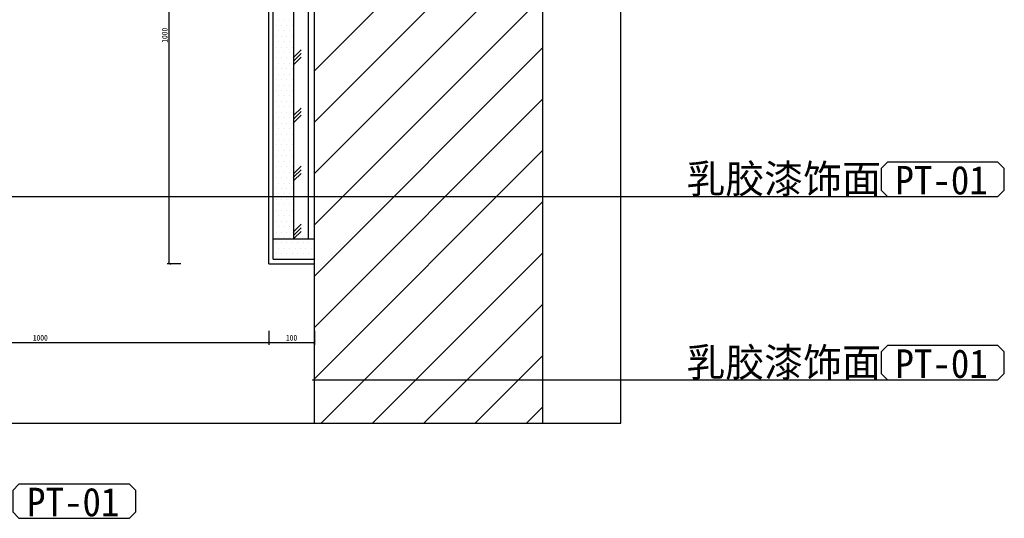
# Model space of a CAD drawing. Header units: millimetres. Extents: x 136 to 1233, y 1496 to 1946.
# Tile 5 of 6: x 802 to 1233, y 1497 to 1715. Entities that reach past the tile are written whole.
import ezdxf

# ---------------------------------------------------------------- set-up
doc = ezdxf.new("R2010")
doc.units = ezdxf.units.MM
doc.header["$LTSCALE"] = 5
doc.linetypes.add('DASH', pattern=[0.35, 0.25, -0.1])
doc.layers.get('Defpoints').update_dxf_attribs({"color": 8})
for name, color, linetype in [('A-建筑-拆墙', 251, 'Continuous'), ('E--图例', 3, 'Continuous'), ('E-尺寸标注', 9, 'Continuous'), ('E-文本', 7, 'Continuous'), ('F-文本', 61, 'Continuous'), ('Q-立面-填充', 251, 'Continuous'), ('Q-立面-墙体', 2, 'Continuous'), ('Q-立面-完成面造型线', 6, 'Continuous'), ('Q-立面-次粗线', 31, 'Continuous'), ('Q-立面-粗线', 30, 'Continuous')]:
    doc.layers.add(name, color=color, linetype=linetype)
doc.styles.add('-宋体', font='SimSun.ttf', dxfattribs={"width": 0.8})
doc.styles.add('CCD_DIM', font='SimSun.ttf', dxfattribs={"width": 0.8})
doc.styles.get("Standard").update_dxf_attribs({"font": 'SimSun.ttf'})
doc.styles.add('TXT', font='gbenor.shx', dxfattribs={"width": 0.7})
doc.dimstyles.new('1', dxfattribs={"dimscale": 0, "dimtxt": 2.5, "dimasz": 1.5, "dimexe": 1, "dimexo": 0, "dimgap": 0.3, "dimtad": 1, "dimdec": 0, "dimzin": 0, "dimdsep": 46, "dimtxsty": 'Standard', "dimblk": 'ARCHTICK', "dimcen": 0.09, "dimclrd": 8, "dimclre": 8, "dimclrt": 4, "dimadec": 0, "dimazin": 0, "dimtfac": 1, "dimtdec": 0, "dimtix": 1, "dimtofl": 0, "dimtmove": 2, "dimatfit": 3, "dimldrblk": 'DOTSMALL', "dimfxl": 5, "dimfxlon": 1, "dimtolj": 1, "dimtzin": 0, "dimarcsym": 0})
doc.dimstyles.get("Standard").update_dxf_attribs({"dimtxt": 0.18, "dimasz": 0.18, "dimexe": 0.18, "dimexo": 0.0625, "dimgap": 0.09, "dimtad": 0, "dimtih": 1, "dimtoh": 1, "dimdec": 4, "dimzin": 0, "dimdsep": 46, "dimtxsty": 'Standard', "dimcen": 0.09, "dimadec": 0, "dimazin": 0, "dimtfac": 1, "dimtdec": 4, "dimtofl": 0, "dimtmove": 0, "dimatfit": 3, "dimfxl": 1, "dimtolj": 1, "dimtzin": 0, "dimarcsym": 0})

# ---------------------------------------------------------------- blocks, each defined once
blk = doc.blocks.new('_ArchTick')
at = {"color": 0, "linetype": 'ByBlock', "const_width": 0.15}
blk.add_lwpolyline([(-0.5, -0.5), (0.5, 0.5)], dxfattribs=at)
blk = doc.blocks.new('*D11')
at = {"layer": 'Defpoints', "color": 0, "ltscale": 0.2, "transparency": 16777216}
for p in [(711.42, 1608.54), (911.42, 1608.54), (911.42, 1574.15)]:
    blk.add_point(p, dxfattribs=at)
at = {"layer": 'E-尺寸标注', "color": 44, "lineweight": -2, "ltscale": 0.2, "transparency": 16777216}
for p, q in [((711.42, 1579.15), (711.42, 1573.15)), ((911.42, 1579.15), (911.42, 1573.15)), ((711.42, 1574.15), (911.42, 1574.15))]:
    blk.add_line(p, q, dxfattribs=at)
at = {"layer": 'E-尺寸标注', "color": 44, "lineweight": -2, "ltscale": 0.2, "transparency": 16777216, "rotation": 180}
blk.add_blockref('_ArchTick', (711.42, 1574.15), dxfattribs=at)
at = {"layer": 'E-尺寸标注', "color": 44, "lineweight": -2, "ltscale": 0.2, "transparency": 16777216}
blk.add_blockref('_ArchTick', (911.42, 1574.15), dxfattribs=at)
at = {"layer": 'E-尺寸标注', "color": 50, "ltscale": 0.2, "transparency": 16777216, "insert": (811.42, 1576.15), "char_height": 2.5, "attachment_point": 5, "style": 'CCD_DIM'}
blk.add_mtext('\\A1;1000', dxfattribs=at)
blk = doc.blocks.new('HBA_Leader_Dot')
at = {"color": 0, "linetype": 'ByBlock'}
blk.add_line((-5, 0), (-10, 0), dxfattribs=at)
at = {"color": 0, "linetype": 'ByBlock', "const_width": 5}
blk.add_lwpolyline([(-2.5, 0, 1), (2.5, 0, 1)], format="xyb", close=True, dxfattribs=at)
blk = doc.blocks.new('*D12')
at = {"layer": 'Defpoints', "color": 0, "ltscale": 0.2, "transparency": 16777216}
for p in [(911.42, 1608.54), (931.42, 1608.54), (931.42, 1574.15)]:
    blk.add_point(p, dxfattribs=at)
at = {"layer": 'E-尺寸标注', "color": 44, "lineweight": -2, "ltscale": 0.2, "transparency": 16777216}
for p, q in [((911.42, 1579.15), (911.42, 1573.15)), ((931.42, 1579.15), (931.42, 1573.15)), ((911.42, 1574.15), (931.42, 1574.15))]:
    blk.add_line(p, q, dxfattribs=at)
at = {"layer": 'E-尺寸标注', "color": 44, "lineweight": -2, "ltscale": 0.2, "transparency": 16777216, "rotation": 180}
blk.add_blockref('_ArchTick', (911.42, 1574.15), dxfattribs=at)
at = {"layer": 'E-尺寸标注', "color": 44, "lineweight": -2, "ltscale": 0.2, "transparency": 16777216}
blk.add_blockref('_ArchTick', (931.42, 1574.15), dxfattribs=at)
at = {"layer": 'E-尺寸标注', "color": 50, "ltscale": 0.2, "transparency": 16777216, "insert": (921.42, 1576.15), "char_height": 2.5, "attachment_point": 5, "style": 'CCD_DIM'}
blk.add_mtext('\\A1;100', dxfattribs=at)
blk = doc.blocks.new('*D16')
at = {"layer": 'Defpoints', "color": 0, "ltscale": 0.2, "transparency": 16777216}
for p in [(867.89, 1808.54), (911.42, 1808.54), (911.42, 1608.54)]:
    blk.add_point(p, dxfattribs=at)
at = {"layer": 'E-尺寸标注', "color": 44, "lineweight": -2, "ltscale": 0.2, "transparency": 16777216}
for p, q in [((872.89, 1808.54), (866.89, 1808.54)), ((867.89, 1608.54), (867.89, 1808.54)), ((872.89, 1608.54), (866.89, 1608.54))]:
    blk.add_line(p, q, dxfattribs=at)
for p, rotation in [((867.89, 1808.54), 90), ((867.89, 1608.54), 270)]:
    blk.add_blockref('_ArchTick', p, dxfattribs=dict(at, rotation=rotation))
at = {"layer": 'E-尺寸标注', "color": 50, "ltscale": 0.2, "transparency": 16777216, "insert": (865.89, 1708.54), "char_height": 2.5, "attachment_point": 5, "rotation": 90, "style": 'CCD_DIM'}
blk.add_mtext('\\A1;1000', dxfattribs=at)
blk = doc.blocks.new('材料编号1')
at = {"layer": 'E--图例', "color": 3}
blk.add_lwpolyline([(8.715, -1.898), (8.715, -0.637), (8.346, -0.267), (1.889, -0.267), (1.52, -0.637), (1.52, -1.898), (1.889, -2.267), (8.346, -2.267)], close=True, dxfattribs=at)
at = {"layer": 'E-文本', "style": 'TXT', "width": 0.7}
blk.add_attdef('编号', (1.608, -2.296), '', height=2, dxfattribs=at)

msp = doc.modelspace()

# ---------------------------------------------------------------- hatches: boundary and pattern name
at = {"layer": 'Q-立面-填充', "ltscale": 0.2}
h = msp.add_hatch(dxfattribs=at)
h.set_pattern_fill('CORK', color=256, scale=10, angle=90, style=0)
h.set_pattern_definition([(90, (922.4174, 1619.5437), (-6.35, 4e-16), []), (225, (925.592, 1622.719), (12.7, -12.7), [8.9803, -8.9803]), (225, (925.592, 1624.306), (12.7, -12.7), [8.9803, -8.9803]), (225, (925.592, 1625.894), (12.7, -12.7), [8.9803, -8.9803])])
h.paths.add_polyline_path([(931.42, 1819.54), (922.42, 1819.54), (922.42, 1619.54), (931.42, 1619.54)])

# ---------------------------------------------------------------- linework, layer by layer
at = {"layer": 'Defpoints', "linetype": 'Continuous'}
msp.add_lwpolyline([(314.26, 1538.82), (1065.55, 1538.82), (1065.55, 1945.57), (314.26, 1945.57)], close=True, dxfattribs=at)
at = {"layer": 'Q-立面-填充', "ltscale": 0.2}
for p, q in [((931.42, 1692.94, 6.89), (1031.42, 1792.94, 6.89)), ((931.42, 1670.49, 6.89), (1031.42, 1770.49, 6.89)), ((931.42, 1648.04, 6.89), (1031.42, 1748.04, 6.89)), ((931.42, 1625.59, 6.89), (1031.42, 1725.59, 6.89)), ((931.42, 1603.14, 6.89), (1031.42, 1703.14, 6.89)), ((931.42, 1580.68, 6.89), (1031.42, 1680.68, 6.89)), ((931.42, 1558.23, 6.89), (1031.42, 1658.23, 6.89)), ((934.45, 1538.82, 6.89), (1031.42, 1635.78, 6.89)), ((956.9, 1538.82, 6.89), (1031.42, 1613.33, 6.89)), ((979.35, 1538.82, 6.89), (1031.42, 1590.88, 6.89)), ((1001.8, 1538.82, 6.89), (1031.42, 1568.43, 6.89)), ((1024.25, 1538.82, 6.89), (1031.42, 1545.98, 6.89))]:
    msp.add_line(p, q, dxfattribs=at)
at = {"layer": 'Q-立面-墙体', "ltscale": 0.2}
for p, q in [((931.42, 1538.82, 6.89), (931.42, 1945.57, 6.89)), ((1031.42, 1538.82, 6.89), (1031.42, 1945.57, 6.89))]:
    msp.add_line(p, q, dxfattribs=at)
at = {"layer": 'Q-立面-完成面造型线', "ltscale": 0.2}
for q in [(911.42, 1808.54, 6.89), (931.42, 1608.54, 6.89)]:
    msp.add_line((911.42, 1608.54, 6.89), q, dxfattribs=at)
at = {"layer": 'Q-立面-次粗线', "ltscale": 0.2}
for p, q in [((922.42, 1619.54, 6.89), (922.42, 1819.54, 6.89)), ((913.42, 1610.54, 6.89), (913.42, 1810.54, 6.89)), ((913.42, 1715.32, 6.89), (913.42, 1715.32, 6.89)), ((914.61, 1712.94, 6.89), (914.61, 1712.94, 6.89)), ((915.8, 1715.32, 6.89), (915.8, 1715.32, 6.89)), ((916.99, 1712.94, 6.89), (916.99, 1712.94, 6.89)), ((918.19, 1715.32, 6.89), (918.19, 1715.32, 6.89)), ((919.38, 1712.94, 6.89), (919.38, 1712.94, 6.89)), ((920.57, 1715.32, 6.89), (920.57, 1715.32, 6.89)), ((921.76, 1712.94, 6.89), (921.76, 1712.94, 6.89)), ((913.42, 1710.56, 6.89), (913.42, 1710.56, 6.89)), ((914.61, 1708.17, 6.89), (914.61, 1708.17, 6.89)), ((915.8, 1710.56, 6.89), (915.8, 1710.56, 6.89)), ((916.99, 1708.17, 6.89), (916.99, 1708.17, 6.89)), ((918.19, 1710.56, 6.89), (918.19, 1710.56, 6.89)), ((919.38, 1708.17, 6.89), (919.38, 1708.17, 6.89)), ((920.57, 1710.56, 6.89), (920.57, 1710.56, 6.89)), ((921.76, 1708.17, 6.89), (921.76, 1708.17, 6.89)), ((913.42, 1705.79, 6.89), (913.42, 1705.79, 6.89)), ((914.61, 1703.41, 6.89), (914.61, 1703.41, 6.89)), ((915.8, 1705.79, 6.89), (915.8, 1705.79, 6.89)), ((916.99, 1703.41, 6.89), (916.99, 1703.41, 6.89)), ((918.19, 1705.79, 6.89), (918.19, 1705.79, 6.89)), ((919.38, 1703.41, 6.89), (919.38, 1703.41, 6.89)), ((920.57, 1705.79, 6.89), (920.57, 1705.79, 6.89)), ((921.76, 1703.41, 6.89), (921.76, 1703.41, 6.89)), ((913.42, 1701.03, 6.89), (913.42, 1701.03, 6.89)), ((914.61, 1698.65, 6.89), (914.61, 1698.65, 6.89)), ((915.8, 1701.03, 6.89), (915.8, 1701.03, 6.89)), ((916.99, 1698.65, 6.89), (916.99, 1698.65, 6.89)), ((918.19, 1701.03, 6.89), (918.19, 1701.03, 6.89)), ((919.38, 1698.65, 6.89), (919.38, 1698.65, 6.89)), ((920.57, 1701.03, 6.89), (920.57, 1701.03, 6.89)), ((921.76, 1698.65, 6.89), (921.76, 1698.65, 6.89)), ((913.42, 1696.27, 6.89), (913.42, 1696.27, 6.89)), ((915.8, 1696.27, 6.89), (915.8, 1696.27, 6.89)), ((918.19, 1696.27, 6.89), (918.19, 1696.27, 6.89)), ((920.57, 1696.27, 6.89), (920.57, 1696.27, 6.89)), ((913.42, 1691.51, 6.89), (913.42, 1691.51, 6.89)), ((914.61, 1693.89, 6.89), (914.61, 1693.89, 6.89)), ((915.8, 1691.51, 6.89), (915.8, 1691.51, 6.89)), ((916.99, 1693.89, 6.89), (916.99, 1693.89, 6.89)), ((918.19, 1691.51, 6.89), (918.19, 1691.51, 6.89)), ((919.38, 1693.89, 6.89), (919.38, 1693.89, 6.89)), ((920.57, 1691.51, 6.89), (920.57, 1691.51, 6.89)), ((921.76, 1693.89, 6.89), (921.76, 1693.89, 6.89)), ((913.42, 1686.74, 6.89), (913.42, 1686.74, 6.89)), ((914.61, 1689.12, 6.89), (914.61, 1689.12, 6.89)), ((915.8, 1686.74, 6.89), (915.8, 1686.74, 6.89)), ((916.99, 1689.12, 6.89), (916.99, 1689.12, 6.89)), ((918.19, 1686.74, 6.89), (918.19, 1686.74, 6.89)), ((919.38, 1689.12, 6.89), (919.38, 1689.12, 6.89)), ((920.57, 1686.74, 6.89), (920.57, 1686.74, 6.89)), ((921.76, 1689.12, 6.89), (921.76, 1689.12, 6.89)), ((913.42, 1681.98, 6.89), (913.42, 1681.98, 6.89)), ((914.61, 1684.36, 6.89), (914.61, 1684.36, 6.89)), ((915.8, 1681.98, 6.89), (915.8, 1681.98, 6.89)), ((916.99, 1684.36, 6.89), (916.99, 1684.36, 6.89)), ((918.19, 1681.98, 6.89), (918.19, 1681.98, 6.89)), ((919.38, 1684.36, 6.89), (919.38, 1684.36, 6.89)), ((920.57, 1681.98, 6.89), (920.57, 1681.98, 6.89)), ((921.76, 1684.36, 6.89), (921.76, 1684.36, 6.89)), ((913.42, 1677.22, 6.89), (913.42, 1677.22, 6.89)), ((914.61, 1679.6, 6.89), (914.61, 1679.6, 6.89)), ((915.8, 1677.22, 6.89), (915.8, 1677.22, 6.89)), ((916.99, 1679.6, 6.89), (916.99, 1679.6, 6.89)), ((918.19, 1677.22, 6.89), (918.19, 1677.22, 6.89)), ((919.38, 1679.6, 6.89), (919.38, 1679.6, 6.89)), ((920.57, 1677.22, 6.89), (920.57, 1677.22, 6.89)), ((921.76, 1679.6, 6.89), (921.76, 1679.6, 6.89)), ((914.61, 1674.84, 6.89), (914.61, 1674.84, 6.89)), ((916.99, 1674.84, 6.89), (916.99, 1674.84, 6.89)), ((919.38, 1674.84, 6.89), (919.38, 1674.84, 6.89)), ((921.76, 1674.84, 6.89), (921.76, 1674.84, 6.89)), ((913.42, 1672.46, 6.89), (913.42, 1672.46, 6.89)), ((914.61, 1670.07, 6.89), (914.61, 1670.07, 6.89)), ((915.8, 1672.46, 6.89), (915.8, 1672.46, 6.89)), ((916.99, 1670.07, 6.89), (916.99, 1670.07, 6.89)), ((918.19, 1672.46, 6.89), (918.19, 1672.46, 6.89)), ((919.38, 1670.07, 6.89), (919.38, 1670.07, 6.89)), ((920.57, 1672.46, 6.89), (920.57, 1672.46, 6.89)), ((921.76, 1670.07, 6.89), (921.76, 1670.07, 6.89)), ((913.42, 1667.69, 6.89), (913.42, 1667.69, 6.89)), ((914.61, 1665.31, 6.89), (914.61, 1665.31, 6.89)), ((915.8, 1667.69, 6.89), (915.8, 1667.69, 6.89)), ((916.99, 1665.31, 6.89), (916.99, 1665.31, 6.89)), ((918.19, 1667.69, 6.89), (918.19, 1667.69, 6.89)), ((919.38, 1665.31, 6.89), (919.38, 1665.31, 6.89)), ((920.57, 1667.69, 6.89), (920.57, 1667.69, 6.89)), ((921.76, 1665.31, 6.89), (921.76, 1665.31, 6.89)), ((913.42, 1662.93, 6.89), (913.42, 1662.93, 6.89)), ((914.61, 1660.55, 6.89), (914.61, 1660.55, 6.89)), ((915.8, 1662.93, 6.89), (915.8, 1662.93, 6.89)), ((916.99, 1660.55, 6.89), (916.99, 1660.55, 6.89)), ((918.19, 1662.93, 6.89), (918.19, 1662.93, 6.89)), ((919.38, 1660.55, 6.89), (919.38, 1660.55, 6.89)), ((920.57, 1662.93, 6.89), (920.57, 1662.93, 6.89)), ((921.76, 1660.55, 6.89), (921.76, 1660.55, 6.89)), ((913.42, 1658.17, 6.89), (913.42, 1658.17, 6.89)), ((914.61, 1655.79, 6.89), (914.61, 1655.79, 6.89)), ((915.8, 1658.17, 6.89), (915.8, 1658.17, 6.89)), ((916.99, 1655.79, 6.89), (916.99, 1655.79, 6.89)), ((918.19, 1658.17, 6.89), (918.19, 1658.17, 6.89)), ((919.38, 1655.79, 6.89), (919.38, 1655.79, 6.89)), ((920.57, 1658.17, 6.89), (920.57, 1658.17, 6.89)), ((921.76, 1655.79, 6.89), (921.76, 1655.79, 6.89)), ((913.42, 1653.41, 6.89), (913.42, 1653.41, 6.89)), ((915.8, 1653.41, 6.89), (915.8, 1653.41, 6.89)), ((918.19, 1653.41, 6.89), (918.19, 1653.41, 6.89)), ((920.57, 1653.41, 6.89), (920.57, 1653.41, 6.89)), ((913.42, 1648.64, 6.89), (913.42, 1648.64, 6.89)), ((914.61, 1651.02, 6.89), (914.61, 1651.02, 6.89)), ((915.8, 1648.64, 6.89), (915.8, 1648.64, 6.89)), ((916.99, 1651.02, 6.89), (916.99, 1651.02, 6.89)), ((918.19, 1648.64, 6.89), (918.19, 1648.64, 6.89)), ((919.38, 1651.02, 6.89), (919.38, 1651.02, 6.89)), ((920.57, 1648.64, 6.89), (920.57, 1648.64, 6.89)), ((921.76, 1651.02, 6.89), (921.76, 1651.02, 6.89)), ((913.42, 1643.88, 6.89), (913.42, 1643.88, 6.89)), ((914.61, 1646.26, 6.89), (914.61, 1646.26, 6.89)), ((915.8, 1643.88, 6.89), (915.8, 1643.88, 6.89)), ((916.99, 1646.26, 6.89), (916.99, 1646.26, 6.89)), ((918.19, 1643.88, 6.89), (918.19, 1643.88, 6.89)), ((919.38, 1646.26, 6.89), (919.38, 1646.26, 6.89)), ((920.57, 1643.88, 6.89), (920.57, 1643.88, 6.89)), ((921.76, 1646.26, 6.89), (921.76, 1646.26, 6.89)), ((913.42, 1639.12, 6.89), (913.42, 1639.12, 6.89)), ((914.61, 1641.5, 6.89), (914.61, 1641.5, 6.89)), ((915.8, 1639.12, 6.89), (915.8, 1639.12, 6.89)), ((916.99, 1641.5, 6.89), (916.99, 1641.5, 6.89)), ((918.19, 1639.12, 6.89), (918.19, 1639.12, 6.89)), ((919.38, 1641.5, 6.89), (919.38, 1641.5, 6.89)), ((920.57, 1639.12, 6.89), (920.57, 1639.12, 6.89)), ((921.76, 1641.5, 6.89), (921.76, 1641.5, 6.89)), ((913.42, 1634.36, 6.89), (913.42, 1634.36, 6.89)), ((914.61, 1636.74, 6.89), (914.61, 1636.74, 6.89)), ((915.8, 1634.36, 6.89), (915.8, 1634.36, 6.89)), ((916.99, 1636.74, 6.89), (916.99, 1636.74, 6.89)), ((918.19, 1634.36, 6.89), (918.19, 1634.36, 6.89)), ((919.38, 1636.74, 6.89), (919.38, 1636.74, 6.89)), ((920.57, 1634.36, 6.89), (920.57, 1634.36, 6.89)), ((921.76, 1636.74, 6.89), (921.76, 1636.74, 6.89)), ((913.42, 1629.59, 6.89), (913.42, 1629.59, 6.89)), ((914.61, 1631.97, 6.89), (914.61, 1631.97, 6.89)), ((915.8, 1629.59, 6.89), (915.8, 1629.59, 6.89)), ((916.99, 1631.97, 6.89), (916.99, 1631.97, 6.89)), ((918.19, 1629.59, 6.89), (918.19, 1629.59, 6.89)), ((919.38, 1631.97, 6.89), (919.38, 1631.97, 6.89)), ((920.57, 1629.59, 6.89), (920.57, 1629.59, 6.89)), ((921.76, 1631.97, 6.89), (921.76, 1631.97, 6.89)), ((914.61, 1627.21, 6.89), (914.61, 1627.21, 6.89)), ((916.99, 1627.21, 6.89), (916.99, 1627.21, 6.89)), ((919.38, 1627.21, 6.89), (919.38, 1627.21, 6.89)), ((921.76, 1627.21, 6.89), (921.76, 1627.21, 6.89)), ((913.42, 1624.83, 6.89), (913.42, 1624.83, 6.89)), ((914.61, 1622.45, 6.89), (914.61, 1622.45, 6.89)), ((915.8, 1624.83, 6.89), (915.8, 1624.83, 6.89)), ((916.99, 1622.45, 6.89), (916.99, 1622.45, 6.89)), ((918.19, 1624.83, 6.89), (918.19, 1624.83, 6.89)), ((919.38, 1622.45, 6.89), (919.38, 1622.45, 6.89)), ((920.57, 1624.83, 6.89), (920.57, 1624.83, 6.89)), ((921.76, 1622.45, 6.89), (921.76, 1622.45, 6.89)), ((913.42, 1620.07, 6.89), (913.42, 1620.07, 6.89)), ((913.42, 1619.54, 6.89), (931.42, 1619.54, 6.89)), ((914.61, 1617.69, 6.89), (914.61, 1617.69, 6.89)), ((915.8, 1620.07, 6.89), (915.8, 1620.07, 6.89)), ((916.99, 1617.69, 6.89), (916.99, 1617.69, 6.89)), ((918.19, 1620.07, 6.89), (918.19, 1620.07, 6.89)), ((919.38, 1617.69, 6.89), (919.38, 1617.69, 6.89)), ((920.57, 1620.07, 6.89), (920.57, 1620.07, 6.89)), ((921.76, 1617.69, 6.89), (921.76, 1617.69, 6.89)), ((924.14, 1617.69, 6.89), (924.14, 1617.69, 6.89)), ((926.52, 1617.69, 6.89), (926.52, 1617.69, 6.89)), ((928.9, 1617.69, 6.89), (928.9, 1617.69, 6.89)), ((931.28, 1617.69, 6.89), (931.28, 1617.69, 6.89)), ((913.42, 1615.31, 6.89), (913.42, 1615.31, 6.89)), ((914.61, 1612.92, 6.89), (914.61, 1612.92, 6.89)), ((915.8, 1615.31, 6.89), (915.8, 1615.31, 6.89)), ((916.99, 1612.92, 6.89), (916.99, 1612.92, 6.89)), ((918.19, 1615.31, 6.89), (918.19, 1615.31, 6.89)), ((919.38, 1612.92, 6.89), (919.38, 1612.92, 6.89)), ((920.57, 1615.31, 6.89), (920.57, 1615.31, 6.89)), ((921.76, 1612.92, 6.89), (921.76, 1612.92, 6.89)), ((922.95, 1615.31, 6.89), (922.95, 1615.31, 6.89)), ((924.14, 1612.92, 6.89), (924.14, 1612.92, 6.89)), ((925.33, 1615.31, 6.89), (925.33, 1615.31, 6.89)), ((926.52, 1612.92, 6.89), (926.52, 1612.92, 6.89)), ((927.71, 1615.31, 6.89), (927.71, 1615.31, 6.89)), ((928.9, 1612.92, 6.89), (928.9, 1612.92, 6.89)), ((930.09, 1615.31, 6.89), (930.09, 1615.31, 6.89)), ((931.28, 1612.92, 6.89), (931.28, 1612.92, 6.89)), ((913.42, 1610.54, 6.89), (931.42, 1610.54, 6.89))]:
    msp.add_line(p, q, dxfattribs=at)
at = {"layer": 'Q-立面-粗线', "linetype": 'DASH', "ltscale": 5}
msp.add_lwpolyline([(314.26, 1538.82), (1065.55, 1538.82), (1065.55, 1945.57), (314.26, 1945.57)], close=True, dxfattribs=at)

# ---------------------------------------------------------------- block references
at = {"layer": 'F-文本', "color": 43}
ref = msp.add_blockref('材料编号1', (1244.87, 1636.02), dxfattribs=dict(at, xscale=7.5, yscale=7.5, zscale=7.5, rotation=180))
ref.add_attrib('编号', 'PT-01', (1185.79, 1638.91), dxfattribs={"color": 7, "height": 12.5, "style": '-宋体', "width": 0.951562})
ref = msp.add_blockref('材料编号1', (1244.87, 1555.74), dxfattribs=dict(at, xscale=7.5, yscale=7.5, zscale=7.5, rotation=180))
ref.add_attrib('编号', 'PT-01', (1185.79, 1558.63), dxfattribs={"color": 7, "height": 12.5, "style": '-宋体', "width": 0.951562})
ref = msp.add_blockref('材料编号1', (864.68, 1495.19), dxfattribs=dict(at, xscale=7.5, yscale=7.5, zscale=7.5, rotation=180))
ref.add_attrib('编号', 'PT-01', (805.6, 1498.07), dxfattribs={"color": 7, "height": 12.5, "style": '-宋体', "width": 0.951562})

# ---------------------------------------------------------------- texts
at = {"layer": 'E-文本', "char_height": 12.5, "width": 336.3677, "attachment_point": 9, "style": '-宋体'}
for insert in [(1179.51, 1638.03), (1179.51, 1557.75)]:
    msp.add_mtext('{\\W1;乳胶漆饰面}', dxfattribs=dict(at, insert=insert))

# ---------------------------------------------------------------- dimensions: what is measured, and where the dimension line sits
at = {"layer": 'E-尺寸标注', "ltscale": 0.2}
dim = msp.add_linear_dim(base=(867.89, 1808.54, 6.89), p1=(911.42, 1608.54, 6.89), p2=(911.42, 1808.54, 6.89), angle=90, dimstyle='Standard', override={"dimscale": 1, "dimtxt": 2.5, "dimasz": 1, "dimexe": 1, "dimexo": 1, "dimgap": 0.75, "dimtad": 1, "dimtih": 0, "dimtoh": 0, "dimdec": 0, "dimlfac": 5, "dimrnd": 0.005, "dimtxsty": 'CCD_DIM', "dimblk": 'ArchTick', "dimcen": 0.13, "dimclrd": 44, "dimclre": 44, "dimclrt": 50, "dimtdec": 0, "dimtix": 1, "dimtofl": 1, "dimtmove": 2, "dimldrblk": 'HBA_Leader_Dot', "dimfxl": 5, "dimfxlon": 1, "dimtvp": 1}, dxfattribs=at)
dim.commit()
dim.dimension.update_dxf_attribs({"geometry": '*D16', "text_midpoint": (865.89, 1708.54, 6.89)})
for base, p1, p2, picture, middle in [((911.42, 1574.15, 6.89), (711.42, 1608.54, 6.89), (911.42, 1608.54, 6.89), '*D11', (811.42, 1576.15, 6.89)), ((931.42, 1574.15, 6.89), (911.42, 1608.54, 6.89), (931.42, 1608.54, 6.89), '*D12', (921.42, 1576.15, 6.89))]:
    dim = msp.add_linear_dim(base=base, p1=p1, p2=p2, dimstyle='Standard', override={"dimscale": 1, "dimtxt": 2.5, "dimasz": 1, "dimexe": 1, "dimexo": 1, "dimgap": 0.75, "dimtad": 1, "dimtih": 0, "dimtoh": 0, "dimdec": 0, "dimlfac": 5, "dimrnd": 0.005, "dimtxsty": 'CCD_DIM', "dimblk": 'ArchTick', "dimcen": 0.13, "dimclrd": 44, "dimclre": 44, "dimclrt": 50, "dimtdec": 0, "dimtix": 1, "dimtofl": 1, "dimtmove": 2, "dimldrblk": 'HBA_Leader_Dot', "dimfxl": 5, "dimfxlon": 1, "dimtvp": 1}, dxfattribs=at)
    dim.commit()
    dim.dimension.update_dxf_attribs({"geometry": picture, "text_midpoint": middle})

# ---------------------------------------------------------------- leaders
at = {"layer": 'A-建筑-拆墙'}
for points in [[(711.62, 1638.03), (1182.28, 1638.03)], [(930.52, 1557.75), (1182.28, 1557.75)]]:
    msp.add_leader(points, dimstyle='1', override={"dimscale": 0.487633, "dimasz": 0.75, "dimtad": 0, "dimldrblk": 'Dot'}, dxfattribs=at)

doc.saveas('drawing.dxf')
